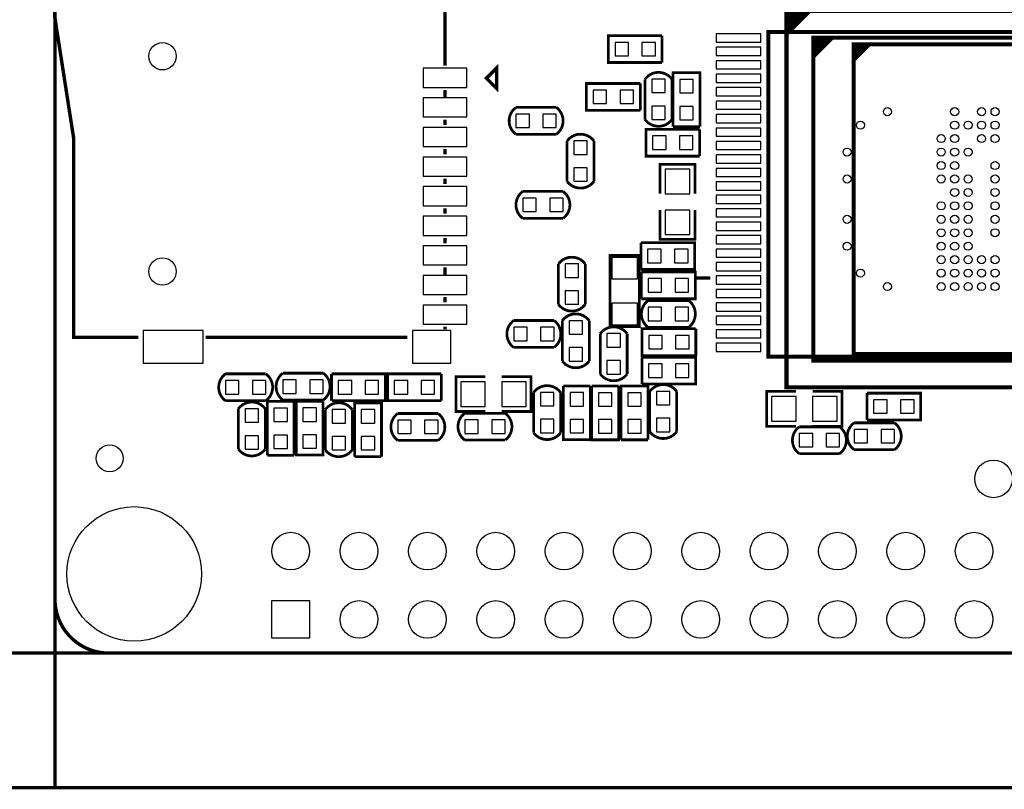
# Model space of a CAD drawing. Extents: x -900 to 3530, y 458 to 4953.
# Tile 2 of 5: x 1137 to 2578, y 458 to 1584. Entities that reach past the tile are written whole.
import ezdxf

# ---------------------------------------------------------------- set-up
doc = ezdxf.new("R2010")
doc.units = 0
doc.header["$MEASUREMENT"] = 0
for name, color, linetype in [('BOTTOM', 5, 'CONTINUOUS'), ('OUTLINE', 254, 'CONTINUOUS'), ('SILKSCREEN_BOTTOM', 171, 'CONTINUOUS')]:
    doc.layers.add(name, color=color, linetype=linetype)

msp = doc.modelspace()

# ---------------------------------------------------------------- linework, layer by layer
at = {"layer": 'BOTTOM'}
for points in [[(2221.6, 1551.322), (2221.6, 1563.322), (2156.6, 1563.322), (2156.6, 1551.322)], [(2028.163, 1531.191), (2028.163, 1550.876), (2008.478, 1550.876), (2008.478, 1531.191)], [(2067.523, 1531.191), (2067.523, 1550.876), (2047.838, 1550.876), (2047.838, 1531.191)], [(2221.6, 1531.629), (2221.6, 1543.629), (2156.6, 1543.629), (2156.6, 1531.629)], [(1727.69, 1484.968), (1791.69, 1484.968), (1791.69, 1512.968), (1727.69, 1512.968)], [(2221.6, 1511.952), (2221.6, 1523.952), (2156.6, 1523.952), (2156.6, 1511.952)], [(2221.6, 1492.259), (2221.6, 1504.259), (2156.6, 1504.259), (2156.6, 1492.259)], [(2062.1995, 1477.3025), (2081.8845, 1477.3025), (2081.8845, 1496.9875), (2062.1995, 1496.9875)], [(2103.1915, 1476.8375), (2122.8765, 1476.8375), (2122.8765, 1496.5225), (2103.1915, 1496.5225)], [(2221.6, 1472.582), (2221.6, 1484.582), (2156.6, 1484.582), (2156.6, 1472.582)], [(1727.69, 1441.669), (1791.69, 1441.669), (1791.69, 1469.669), (1727.69, 1469.669)], [(1996.197, 1461.157), (1996.197, 1480.842), (1976.512, 1480.842), (1976.512, 1461.157)], [(2035.557, 1461.157), (2035.557, 1480.842), (2015.872, 1480.842), (2015.872, 1461.157)], [(2062.1995, 1437.9425), (2081.8845, 1437.9425), (2081.8845, 1457.6275), (2062.1995, 1457.6275)], [(2103.1915, 1437.4775), (2122.8765, 1437.4775), (2122.8765, 1457.1625), (2103.1915, 1457.1625)], [(2221.6, 1452.889), (2221.6, 1464.889), (2156.6, 1464.889), (2156.6, 1452.889)], [(1883.163, 1426.157), (1883.163, 1445.842), (1863.478, 1445.842), (1863.478, 1426.157)], [(1922.523, 1426.157), (1922.523, 1445.842), (1902.838, 1445.842), (1902.838, 1426.157)], [(2221.6, 1433.212), (2221.6, 1445.212), (2156.6, 1445.212), (2156.6, 1433.212)], [(1727.69, 1398.37), (1791.69, 1398.37), (1791.69, 1426.37), (1727.69, 1426.37)], [(2083.129, 1394.157), (2083.129, 1413.842), (2063.444, 1413.842), (2063.444, 1394.157)], [(2122.489, 1394.157), (2122.489, 1413.842), (2102.804, 1413.842), (2102.804, 1394.157)], [(2221.6, 1413.519), (2221.6, 1425.519), (2156.6, 1425.519), (2156.6, 1413.519)], [(1948.1575, 1386.8375), (1967.8425, 1386.8375), (1967.8425, 1406.5225), (1948.1575, 1406.5225)], [(2221.6, 1393.842), (2221.6, 1405.842), (2156.6, 1405.842), (2156.6, 1393.842)], [(1727.69, 1355.071), (1791.69, 1355.071), (1791.69, 1383.071), (1727.69, 1383.071)], [(2221.6, 1374.149), (2221.6, 1386.149), (2156.6, 1386.149), (2156.6, 1374.149)], [(1948.1575, 1347.4775), (1967.8425, 1347.4775), (1967.8425, 1367.1625), (1948.1575, 1367.1625)], [(2117.901, 1329.416), (2117.901, 1365.416), (2081.901, 1365.416), (2081.901, 1329.416)], [(2221.6, 1354.471), (2221.6, 1366.471), (2156.6, 1366.471), (2156.6, 1354.471)], [(2221.6, 1334.779), (2221.6, 1346.779), (2156.6, 1346.779), (2156.6, 1334.779)], [(1727.69, 1311.669), (1791.69, 1311.669), (1791.69, 1339.669), (1727.69, 1339.669)], [(2221.6, 1315.101), (2221.6, 1327.101), (2156.6, 1327.101), (2156.6, 1315.101)], [(1893.163, 1303.157), (1893.163, 1322.842), (1873.478, 1322.842), (1873.478, 1303.157)], [(1932.523, 1303.157), (1932.523, 1322.842), (1912.838, 1322.842), (1912.838, 1303.157)], [(2117.901, 1269.416), (2117.901, 1305.416), (2081.901, 1305.416), (2081.901, 1269.416)], [(2221.6, 1295.409), (2221.6, 1307.409), (2156.6, 1307.409), (2156.6, 1295.409)], [(1727.69, 1268.37), (1791.69, 1268.37), (1791.69, 1296.37), (1727.69, 1296.37)], [(2221.6, 1275.731), (2221.6, 1287.731), (2156.6, 1287.731), (2156.6, 1275.731)], [(2221.6, 1256.038), (2221.6, 1268.038), (2156.6, 1268.038), (2156.6, 1256.038)], [(1727.69, 1225.071), (1791.69, 1225.071), (1791.69, 1253.071), (1727.69, 1253.071)], [(2056.2175, 1248.0265), (2056.2175, 1228.3415), (2075.9025, 1228.3415), (2075.9025, 1248.0265)], [(2095.5775, 1248.0265), (2095.5775, 1228.3415), (2115.2625, 1228.3415), (2115.2625, 1248.0265)], [(2221.6, 1236.361), (2221.6, 1248.361), (2156.6, 1248.361), (2156.6, 1236.361)], [(1955.1565, 1226.5225), (1935.4715, 1226.5225), (1935.4715, 1206.8375), (1955.1565, 1206.8375)], [(2003.9, 1204.606), (2041.302, 1204.606), (2041.302, 1236.102), (2003.9, 1236.102)], [(2221.6, 1216.668), (2221.6, 1228.668), (2156.6, 1228.668), (2156.6, 1216.668)], [(1727.69, 1181.772), (1791.69, 1181.772), (1791.69, 1209.772), (1727.69, 1209.772)], [(2056.9575, 1205.0265), (2056.9575, 1185.3415), (2076.6425, 1185.3415), (2076.6425, 1205.0265)], [(2096.3175, 1205.0265), (2096.3175, 1185.3415), (2116.0025, 1185.3415), (2116.0025, 1205.0265)], [(2221.6, 1196.991), (2221.6, 1208.991), (2156.6, 1208.991), (2156.6, 1196.991)], [(1955.1565, 1187.1625), (1935.4715, 1187.1625), (1935.4715, 1167.4775), (1955.1565, 1167.4775)], [(2221.6, 1177.298), (2221.6, 1189.298), (2156.6, 1189.298), (2156.6, 1177.298)], [(2003.9, 1137.676), (2041.302, 1137.676), (2041.302, 1169.172), (2003.9, 1169.172)], [(2221.6, 1157.621), (2221.6, 1169.621), (2156.6, 1169.621), (2156.6, 1157.621)], [(1727.69, 1138.468), (1791.69, 1138.468), (1791.69, 1166.468), (1727.69, 1166.468)], [(2057.0075, 1163.2065), (2057.0075, 1143.5215), (2076.6925, 1143.5215), (2076.6925, 1163.2065)], [(2096.3675, 1163.2065), (2096.3675, 1143.5215), (2116.0525, 1143.5215), (2116.0525, 1163.2065)], [(1941.1575, 1123.8375), (1960.8425, 1123.8375), (1960.8425, 1143.5225), (1941.1575, 1143.5225)], [(2221.6, 1137.928), (2221.6, 1149.928), (2156.6, 1149.928), (2156.6, 1137.928)], [(1318.087, 1081.272), (1406.087, 1081.272), (1406.087, 1129.272), (1318.087, 1129.272)], [(1711.989, 1081.272), (1767.989, 1081.272), (1767.989, 1129.272), (1711.989, 1129.272)], [(1879.87, 1114.22), (1879.87, 1133.905), (1860.185, 1133.905), (1860.185, 1114.22)], [(1919.23, 1114.22), (1919.23, 1133.905), (1899.545, 1133.905), (1899.545, 1114.22)], [(1996.6575, 1104.8375), (2016.3425, 1104.8375), (2016.3425, 1124.5225), (1996.6575, 1124.5225)], [(2221.6, 1118.251), (2221.6, 1130.251), (2156.6, 1130.251), (2156.6, 1118.251)], [(2077.485, 1102.305), (2077.485, 1121.99), (2057.8, 1121.99), (2057.8, 1102.305)], [(2116.845, 1102.305), (2116.845, 1121.99), (2097.16, 1121.99), (2097.16, 1102.305)], [(2221.6, 1098.558), (2221.6, 1110.558), (2156.6, 1110.558), (2156.6, 1098.558)], [(1941.1575, 1084.4775), (1960.8425, 1084.4775), (1960.8425, 1104.1625), (1941.1575, 1104.1625)], [(1996.6575, 1065.4775), (2016.3425, 1065.4775), (2016.3425, 1085.1625), (1996.6575, 1085.1625)], [(2057.6335, 1080.2465), (2057.6335, 1060.5615), (2077.3185, 1060.5615), (2077.3185, 1080.2465)], [(2096.9935, 1080.2465), (2096.9935, 1060.5615), (2116.6785, 1060.5615), (2116.6785, 1080.2465)], [(1438.4775, 1055.8425), (1438.4775, 1036.1575), (1458.1625, 1036.1575), (1458.1625, 1055.8425)], [(1477.8375, 1055.8425), (1477.8375, 1036.1575), (1497.5225, 1036.1575), (1497.5225, 1055.8425)], [(1522.4775, 1056.8425), (1522.4775, 1037.1575), (1542.1625, 1037.1575), (1542.1625, 1056.8425)], [(1561.8375, 1056.8425), (1561.8375, 1037.1575), (1581.5225, 1037.1575), (1581.5225, 1056.8425)], [(1603.4775, 1055.8425), (1603.4775, 1036.1575), (1623.1625, 1036.1575), (1623.1625, 1055.8425)], [(1642.8375, 1055.8425), (1642.8375, 1036.1575), (1662.5225, 1036.1575), (1662.5225, 1055.8425)], [(1705.163, 1036.157), (1705.163, 1055.842), (1685.478, 1055.842), (1685.478, 1036.157)], [(1744.523, 1036.157), (1744.523, 1055.842), (1724.838, 1055.842), (1724.838, 1036.157)], [(1818.628, 1054.101), (1782.628, 1054.101), (1782.628, 1018.101), (1818.628, 1018.101)], [(1878.628, 1054.101), (1842.628, 1054.101), (1842.628, 1018.101), (1878.628, 1018.101)], [(1899.2125, 1018.8135), (1918.8975, 1018.8135), (1918.8975, 1038.4985), (1899.2125, 1038.4985)], [(1962.4425, 1038.2625), (1942.7575, 1038.2625), (1942.7575, 1018.5775), (1962.4425, 1018.5775)], [(2003.8425, 1038.0225), (1984.1575, 1038.0225), (1984.1575, 1018.3375), (2003.8425, 1018.3375)], [(2027.1575, 1018.3375), (2046.8425, 1018.3375), (2046.8425, 1038.0225), (2027.1575, 1038.0225)], [(2069.1575, 1020.3375), (2088.8425, 1020.3375), (2088.8425, 1040.0225), (2069.1575, 1040.0225)], [(2237.5, 996.5), (2273.5, 996.5), (2273.5, 1032.5), (2237.5, 1032.5)], [(2297.5, 996.5), (2333.5, 996.5), (2333.5, 1032.5), (2297.5, 1032.5)], [(2386.8835, 1027.6075), (2386.8835, 1007.9225), (2406.5685, 1007.9225), (2406.5685, 1027.6075)], [(2426.2435, 1027.6075), (2426.2435, 1007.9225), (2445.9285, 1007.9225), (2445.9285, 1027.6075)], [(1467.1575, 994.8375), (1486.8425, 994.8375), (1486.8425, 1014.5225), (1467.1575, 1014.5225)], [(1509.4415, 995.7665), (1529.1265, 995.7665), (1529.1265, 1015.4515), (1509.4415, 1015.4515)], [(1571.5205, 1015.8745), (1551.8355, 1015.8745), (1551.8355, 996.1895), (1571.5205, 996.1895)], [(1594.4005, 993.7545), (1614.0855, 993.7545), (1614.0855, 1013.4395), (1594.4005, 1013.4395)], [(1637.2415, 993.7245), (1656.9265, 993.7245), (1656.9265, 1013.4095), (1637.2415, 1013.4095)], [(1690.4775, 997.8425), (1690.4775, 978.1575), (1710.1625, 978.1575), (1710.1625, 997.8425)], [(1729.8375, 997.8425), (1729.8375, 978.1575), (1749.5225, 978.1575), (1749.5225, 997.8425)], [(1788.6195, 998.2565), (1788.6195, 978.5715), (1808.3045, 978.5715), (1808.3045, 998.2565)], [(1827.9795, 998.2565), (1827.9795, 978.5715), (1847.6645, 978.5715), (1847.6645, 998.2565)], [(1899.2125, 979.4535), (1918.8975, 979.4535), (1918.8975, 999.1385), (1899.2125, 999.1385)], [(1962.4425, 998.9025), (1942.7575, 998.9025), (1942.7575, 979.2175), (1962.4425, 979.2175)], [(2003.8425, 998.6625), (1984.1575, 998.6625), (1984.1575, 978.9775), (2003.8425, 978.9775)], [(2027.1575, 978.9775), (2046.8425, 978.9775), (2046.8425, 998.6625), (2027.1575, 998.6625)], [(2069.1575, 980.9775), (2088.8425, 980.9775), (2088.8425, 1000.6625), (2069.1575, 1000.6625)], [(2377.962, 964.5), (2377.962, 984.185), (2358.277, 984.185), (2358.277, 964.5)], [(2417.322, 964.5), (2417.322, 984.185), (2397.637, 984.185), (2397.637, 964.5)], [(1467.1575, 955.4775), (1486.8425, 955.4775), (1486.8425, 975.1625), (1467.1575, 975.1625)], [(1509.4415, 956.4065), (1529.1265, 956.4065), (1529.1265, 976.0915), (1509.4415, 976.0915)], [(1571.5205, 976.5145), (1551.8355, 976.5145), (1551.8355, 956.8295), (1571.5205, 956.8295)], [(1594.4005, 954.3945), (1614.0855, 954.3945), (1614.0855, 974.0795), (1594.4005, 974.0795)], [(1637.2415, 954.3645), (1656.9265, 954.3645), (1656.9265, 974.0495), (1637.2415, 974.0495)], [(2297.663, 958.657), (2297.663, 978.342), (2277.978, 978.342), (2277.978, 958.657)], [(2337.023, 958.657), (2337.023, 978.342), (2317.338, 978.342), (2317.338, 958.657)], [(1506.321, 678.649), (1506.321, 733.767), (1561.439, 733.767), (1561.439, 678.649)]]:
    msp.add_lwpolyline(points, close=True, dxfattribs=at)
for centre, radius in [((1346.288, 1530.468), 20), ((2406.981, 1449.404), 5.9055), ((2505.383, 1449.404), 5.9055), ((2544.78, 1449.404), 5.9055), ((2564.481, 1449.404), 5.9055), ((2367.584, 1429.703), 5.9055), ((2505.383, 1429.703), 5.9055), ((2525.084, 1429.703), 5.9055), ((2544.78, 1429.703), 5.9055), ((2564.481, 1429.703), 5.9055), ((2485.682, 1410.002), 5.9055), ((2505.383, 1410.002), 5.9055), ((2544.78, 1410.002), 5.9055), ((2564.481, 1410.002), 5.9055), ((2347.981, 1390.306), 5.9055), ((2485.682, 1390.306), 5.9055), ((2505.383, 1390.306), 5.9055), ((2525.084, 1390.306), 5.9055), ((2485.682, 1370.605), 5.9055), ((2505.383, 1370.605), 5.9055), ((2564.481, 1370.605), 5.9055), ((2347.981, 1350.904), 5.9055), ((2485.682, 1350.904), 5.9055), ((2505.383, 1350.904), 5.9055), ((2525.084, 1350.904), 5.9055), ((2564.481, 1350.904), 5.9055), ((2505.383, 1331.203), 5.9055), ((2525.084, 1331.203), 5.9055), ((2564.481, 1331.203), 5.9055), ((2485.682, 1311.605), 5.9055), ((2505.383, 1311.605), 5.9055), ((2525.084, 1311.605), 5.9055), ((2564.481, 1311.605), 5.9055), ((2347.981, 1291.904), 5.9055), ((2485.682, 1291.904), 5.9055), ((2505.383, 1291.904), 5.9055), ((2525.084, 1291.904), 5.9055), ((2564.481, 1291.904), 5.9055), ((2485.682, 1272.203), 5.9055), ((2505.383, 1272.203), 5.9055), ((2525.084, 1272.203), 5.9055), ((2564.481, 1272.203), 5.9055), ((2347.981, 1252.502), 5.9055), ((2485.682, 1252.502), 5.9055), ((2505.383, 1252.502), 5.9055), ((2525.084, 1252.502), 5.9055), ((1346.288, 1215.468), 20), ((2485.682, 1232.806), 5.9055), ((2505.383, 1232.806), 5.9055), ((2525.084, 1232.806), 5.9055), ((2544.78, 1232.806), 5.9055), ((2564.481, 1232.806), 5.9055), ((2367.584, 1213.105), 5.9055), ((2485.682, 1213.105), 5.9055), ((2505.383, 1213.105), 5.9055), ((2525.084, 1213.105), 5.9055), ((2544.78, 1213.105), 5.9055), ((2564.481, 1213.105), 5.9055), ((2406.981, 1193.404), 5.9055), ((2485.682, 1193.404), 5.9055), ((2505.383, 1193.404), 5.9055), ((2525.084, 1193.404), 5.9055), ((2544.78, 1193.404), 5.9055), ((2564.481, 1193.404), 5.9055), ((1269, 942), 19.685), ((2562.38, 912), 27.559), ((1304.925, 772.905), 98.425), ((1533.88, 806.208), 27.559), ((1633.88, 806.208), 27.559), ((1733.88, 806.208), 27.559), ((1833.88, 806.208), 27.559), ((1933.88, 806.208), 27.559), ((2033.88, 806.208), 27.559), ((2133.88, 806.208), 27.559), ((2233.88, 806.208), 27.559), ((2333.88, 806.208), 27.559), ((2433.88, 806.208), 27.559), ((2533.88, 806.208), 27.559), ((1633.88, 706.208), 27.559), ((1733.88, 706.208), 27.559), ((1833.88, 706.208), 27.559), ((1933.88, 706.208), 27.559), ((2033.88, 706.208), 27.559), ((2133.88, 706.208), 27.559), ((2233.88, 706.208), 27.559), ((2333.88, 706.208), 27.559), ((2433.88, 706.208), 27.559), ((2533.88, 706.208), 27.559)]:
    msp.add_circle(centre, radius, dxfattribs=at)
at = {"layer": 'OUTLINE'}
for points in [[(1189, 460.13, 5, 5, 0), (992.15, 460.13, 5, 5, 0), (992.15, 4475.87, 5, 5, 0), (1189, 4475.87, 5, 5, 0), (1189, 460.13, 5, 5, 0)], [(1267.74, 2468, 5, 5, 0), (3000.02, 2468, 5, 5, -0.414214), (3078.76, 2389.26, 5, 5, 0), (3078.76, 735.72, 5, 5, -0.414214), (3000.02, 656.98, 5, 5, 0), (1267.74, 656.98, 5, 5, -0.414214), (1189, 735.72, 5, 5, 0), (1189, 2389.26, 5, 5, -0.414214), (1267.74, 2468, 5, 5, 0)], [(1267.74, 2468, 5, 5, 0), (3000.02, 2468, 5, 5, -0.414214), (3078.76, 2389.26, 5, 5, 0), (3078.76, 735.72, 5, 5, -0.414214), (3000.02, 656.98, 5, 5, 0), (1267.74, 656.98, 5, 5, -0.414214), (1189, 735.72, 5, 5, 0), (1189, 2389.26, 5, 5, -0.414214), (1267.74, 2468, 5, 5, 0)], [(-897.61, 656.98, 5, 5, 0), (-897.61, 538.87, 5, 5, 0.414214), (-818.87, 460.13, 5, 5, 0), (3000.02, 460.13, 5, 5, 0.414214), (3078.76, 538.87, 5, 5, 0), (3078.76, 656.98, 5, 5, 0), (-897.61, 656.98, 5, 5, 0)]]:
    msp.add_lwpolyline(points, format="xyseb", dxfattribs=at)
at = {"layer": 'SILKSCREEN_BOTTOM'}
for points in [[(1310.886, 1119.071, 5, 5, 0), (1216.386, 1119.071, 5, 5, 0), (1216.386, 1410.37, 5, 5, 0), (1188.788, 1587.571, 5, 5, 0), (1188.788, 1701.669, 5, 5, 0)], [(1759.69, 1646.571, 5, 5, 0), (1759.69, 1516.669, 5, 5, 0)], [(2259.383, 1597.002, 6, 6, 0), (2259.383, 1045.806, 6, 6, 0), (2968.084, 1045.806, 6, 6, 0), (2968.084, 1597.002, 6, 6, 0), (2259.383, 1597.002, 6, 6, 0)], [(2259.682, 1563.404, 6, 6, 0), (2292.682, 1596.404, 6, 6, 0), (2288.682, 1596.404, 6, 6, 0), (2261.682, 1569.404, 6, 6, 0), (2261.682, 1573.404, 6, 6, 0), (2283.682, 1595.404, 6, 6, 0), (2278.682, 1595.404, 6, 6, 0), (2260.682, 1577.404, 6, 6, 0), (2260.682, 1582.404, 6, 6, 0), (2274.682, 1596.404, 6, 6, 0), (2268.682, 1596.404, 6, 6, 0), (2260.682, 1588.404, 6, 6, 0), (2260.682, 1591.404, 6, 6, 0), (2265.682, 1596.404, 6, 6, 0)], [(2077.37, 1521.354, 4, 4, 0), (1998.63, 1521.354, 4, 4, 0), (1998.63, 1560.714, 4, 4, 0), (2077.37, 1560.714, 4, 4, 0)], [(2077.37, 1560.714, 4, 4, 0), (2077.37, 1521.354, 4, 4, 0)], [(2932.801, 1565.94, 6, 6, 0), (2232.801, 1565.94, 6, 6, 0), (2232.801, 1090.94, 6, 6, 0), (2932.801, 1090.94, 6, 6, 0), (2932.801, 1565.94, 6, 6, 0)], [(2928.682, 1557.605, 6, 6, 0), (2928.682, 1085.203, 6, 6, 0), (2298.682, 1085.203, 6, 6, 0), (2298.682, 1557.605, 6, 6, 0), (2928.682, 1557.605, 6, 6, 0)], [(2298.682, 1530.105, 6, 6, 0), (2326.28, 1557.605, 6, 6, 0), (2318.383, 1557.605, 6, 6, 0), (2298.682, 1537.904, 6, 6, 0), (2298.682, 1545.806, 6, 6, 0), (2310.584, 1557.605, 6, 6, 0), (2306.584, 1557.605, 6, 6, 0), (2298.682, 1549.703, 6, 6, 0)], [(2357.682, 1547.904, 6, 6, 0), (2357.682, 1094.904, 6, 6, 0), (2869.682, 1094.904, 6, 6, 0), (2869.682, 1547.904, 6, 6, 0), (2357.682, 1547.904, 6, 6, 0)], [(2358.682, 1526.404, 6, 6, 0), (2379.682, 1547.404, 6, 6, 0)], [(2358.682, 1532.404, 6, 6, 0), (2358.682, 1533.404, 6, 6, 0), (2372.682, 1547.404, 6, 6, 0)], [(2358.682, 1538.404, 6, 6, 0), (2358.682, 1539.404, 6, 6, 0), (2365.682, 1546.404, 6, 6, 0)], [(1820.288, 1498.37, 5, 5, 0), (1835.288, 1513.37, 5, 5, 0), (1835.288, 1483.37, 5, 5, 0), (1820.288, 1498.37, 5, 5, 0)], [(2091.722, 1496.995, 4, 4, 0.504941), (2052.363, 1496.994, 4, 4, 0)], [(2052.363, 1437.935, 4, 4, 0), (2052.363, 1496.994, 4, 4, 0)], [(2091.722, 1496.995, 4, 4, 0), (2091.722, 1437.934, 4, 4, 0)], [(2093.354, 1427.63, 4, 4, 0), (2093.354, 1506.37, 4, 4, 0), (2132.714, 1506.37, 4, 4, 0), (2132.714, 1427.63, 4, 4, 0)], [(2045.404, 1451.32, 4, 4, 0), (1966.664, 1451.32, 4, 4, 0), (1966.664, 1490.68, 4, 4, 0), (2045.404, 1490.68, 4, 4, 0)], [(2045.404, 1490.68, 4, 4, 0), (2045.404, 1451.32, 4, 4, 0)], [(1759.69, 1481.272, 5, 5, 0), (1759.69, 1469.469, 5, 5, 0)], [(1863.47, 1455.68, 4, 4, 0.504954), (1863.47, 1416.32, 4, 4, 0)], [(1863.47, 1455.68, 4, 4, 0), (1922.53, 1455.68, 4, 4, 0)], [(1922.53, 1455.68, 4, 4, -0.503899), (1922.53, 1416.32, 4, 4, 0)], [(1759.69, 1437.969, 5, 5, 0), (1759.69, 1430.071, 5, 5, 0)], [(2091.722, 1437.934, 4, 4, -0.503887), (2052.363, 1437.935, 4, 4, 0)], [(2132.714, 1427.63, 4, 4, 0), (2093.354, 1427.63, 4, 4, 0)], [(1922.53, 1416.32, 4, 4, 0), (1863.47, 1416.32, 4, 4, 0)], [(1977.68, 1406.53, 4, 4, 0.504954), (1938.32, 1406.53, 4, 4, 0)], [(2132.336, 1384.32, 4, 4, 0), (2053.596, 1384.32, 4, 4, 0), (2053.596, 1423.68, 4, 4, 0), (2132.336, 1423.68, 4, 4, 0)], [(2132.336, 1423.68, 4, 4, 0), (2132.336, 1384.32, 4, 4, 0)], [(1938.32, 1347.47, 4, 4, 0), (1938.32, 1406.53, 4, 4, 0)], [(1977.68, 1406.53, 4, 4, 0), (1977.68, 1347.47, 4, 4, 0)], [(1759.69, 1394.571, 5, 5, 0), (1759.69, 1386.772, 5, 5, 0)], [(2074.401, 1329.416, 4, 4, 0), (2074.401, 1372.416, 4, 4, 0), (2125.401, 1372.416, 4, 4, 0), (2125.401, 1329.416, 4, 4, 0)], [(1759.69, 1351.272, 5, 5, 0), (1759.69, 1343.469, 5, 5, 0)], [(1977.68, 1347.47, 4, 4, -0.503899), (1938.32, 1347.47, 4, 4, 0)], [(1873.47, 1332.68, 4, 4, 0.504954), (1873.47, 1293.32, 4, 4, 0)], [(1873.47, 1332.68, 4, 4, 0), (1932.53, 1332.68, 4, 4, 0)], [(1932.53, 1332.68, 4, 4, -0.503899), (1932.53, 1293.32, 4, 4, 0)], [(1759.69, 1307.969, 5, 5, 0), (1759.69, 1300.169, 5, 5, 0)], [(2074.401, 1305.416, 4, 4, 0), (2074.401, 1262.416, 4, 4, 0), (2125.401, 1262.416, 4, 4, 0), (2125.401, 1305.416, 4, 4, 0)], [(1932.53, 1293.32, 4, 4, 0), (1873.47, 1293.32, 4, 4, 0)], [(1759.69, 1264.669, 5, 5, 0), (1759.69, 1256.87, 5, 5, 0)], [(2046.37, 1218.504, 4, 4, 0), (2046.37, 1257.864, 4, 4, 0)], [(2046.37, 1257.864, 4, 4, 0), (2125.11, 1257.864, 4, 4, 0), (2125.11, 1218.504, 4, 4, 0), (2046.37, 1218.504, 4, 4, 0)], [(2044.255, 1239.054, 3.937, 3.937, 0), (2000.947, 1239.054, 3.937, 3.937, 0), (2000.947, 1134.724, 3.937, 3.937, 0), (2044.255, 1134.724, 3.937, 3.937, 0), (2044.255, 1239.054, 3.937, 3.937, 0)], [(1925.634, 1226.53, 4, 4, -0.503906), (1964.994, 1226.529, 4, 4, 0)], [(1925.634, 1167.47, 4, 4, 0), (1925.634, 1226.53, 4, 4, 0)], [(1964.994, 1226.529, 4, 4, 0), (1964.994, 1167.471, 4, 4, 0)], [(1759.69, 1221.37, 5, 5, 0), (1759.69, 1209.571, 5, 5, 0)], [(2047.11, 1175.504, 4, 4, 0), (2047.11, 1214.864, 4, 4, 0)], [(2047.11, 1214.864, 4, 4, 0), (2125.85, 1214.864, 4, 4, 0), (2125.85, 1175.504, 4, 4, 0), (2047.11, 1175.504, 4, 4, 0)], [(2147.801, 1205.94, 5, 5, 0), (2127.801, 1205.94, 5, 5, 0)], [(1759.69, 1178.071, 5, 5, 0), (1759.69, 1170.169, 5, 5, 0)], [(1925.634, 1167.47, 4, 4, 0.504961), (1964.994, 1167.471, 4, 4, 0)], [(2057, 1133.684, 4, 4, -0.503899), (2057, 1173.044, 4, 4, 0)], [(2057, 1173.044, 4, 4, 0), (2116.06, 1173.044, 4, 4, 0)], [(2116.06, 1133.684, 4, 4, 0.504954), (2116.06, 1173.044, 4, 4, 0)], [(1970.68, 1143.53, 4, 4, 0.504954), (1931.32, 1143.53, 4, 4, 0)], [(1860.177, 1143.743, 4, 4, 0.504952), (1860.177, 1104.383, 4, 4, 0)], [(1860.177, 1143.743, 4, 4, 0), (1919.237, 1143.742, 4, 4, 0)], [(1919.237, 1143.742, 4, 4, -0.503881), (1919.238, 1104.383, 4, 4, 0)], [(1931.32, 1084.47, 4, 4, 0), (1931.32, 1143.53, 4, 4, 0)], [(1970.68, 1143.53, 4, 4, 0), (1970.68, 1084.47, 4, 4, 0)], [(1759.69, 1134.772, 5, 5, 0), (1759.69, 1130.87, 5, 5, 0)], [(2026.18, 1124.53, 4, 4, 0.504954), (1986.82, 1124.53, 4, 4, 0)], [(1986.82, 1065.47, 4, 4, 0), (1986.82, 1124.53, 4, 4, 0)], [(2026.18, 1124.53, 4, 4, 0), (2026.18, 1065.47, 4, 4, 0)], [(2126.692, 1092.468, 4, 4, 0), (2047.952, 1092.468, 4, 4, 0), (2047.952, 1131.828, 4, 4, 0), (2126.692, 1131.828, 4, 4, 0)], [(2116.06, 1133.684, 4, 4, 0), (2057, 1133.684, 4, 4, 0)], [(2126.692, 1131.828, 4, 4, 0), (2126.692, 1092.468, 4, 4, 0)], [(1704.587, 1119.071, 5, 5, 0), (1409.288, 1119.071, 5, 5, 0)], [(1919.238, 1104.383, 4, 4, 0), (1860.177, 1104.383, 4, 4, 0)], [(1970.68, 1084.47, 4, 4, -0.503899), (1931.32, 1084.47, 4, 4, 0)], [(2047.786, 1050.724, 4, 4, 0), (2047.786, 1090.084, 4, 4, 0)], [(2047.786, 1090.084, 4, 4, 0), (2126.526, 1090.084, 4, 4, 0), (2126.526, 1050.724, 4, 4, 0), (2047.786, 1050.724, 4, 4, 0)], [(1438.47, 1026.32, 4, 4, -0.503899), (1438.47, 1065.68, 4, 4, 0)], [(1438.47, 1065.68, 4, 4, 0), (1497.53, 1065.68, 4, 4, 0)], [(1497.53, 1026.32, 4, 4, 0.504954), (1497.53, 1065.68, 4, 4, 0)], [(1522.47, 1027.32, 4, 4, -0.503899), (1522.47, 1066.68, 4, 4, 0)], [(1522.47, 1066.68, 4, 4, 0), (1581.53, 1066.68, 4, 4, 0)], [(1581.53, 1027.32, 4, 4, 0.504954), (1581.53, 1066.68, 4, 4, 0)], [(1593.63, 1026.32, 4, 4, 0), (1593.63, 1065.68, 4, 4, 0)], [(1593.63, 1065.68, 4, 4, 0), (1672.37, 1065.68, 4, 4, 0), (1672.37, 1026.32, 4, 4, 0), (1593.63, 1026.32, 4, 4, 0)], [(1754.37, 1026.32, 4, 4, 0), (1675.63, 1026.32, 4, 4, 0), (1675.63, 1065.68, 4, 4, 0), (1754.37, 1065.68, 4, 4, 0)], [(1754.37, 1065.68, 4, 4, 0), (1754.37, 1026.32, 4, 4, 0)], [(2026.18, 1065.47, 4, 4, -0.503899), (1986.82, 1065.47, 4, 4, 0)], [(1818.628, 1010.6, 4, 4, 0), (1775.628, 1010.601, 4, 4, 0), (1775.628, 1061.6, 4, 4, 0), (1818.628, 1061.601, 4, 4, 0)], [(1842.628, 1010.601, 4, 4, 0), (1885.627, 1010.6, 4, 4, 0), (1885.627, 1061.601, 4, 4, 0), (1842.628, 1061.6, 4, 4, 0)], [(2098.68, 1040.03, 4, 4, 0.504954), (2059.32, 1040.03, 4, 4, 0)], [(1928.735, 1038.506, 4, 4, 0.504954), (1889.375, 1038.506, 4, 4, 0)], [(1889.375, 979.446, 4, 4, 0), (1889.375, 1038.506, 4, 4, 0)], [(1928.735, 1038.506, 4, 4, 0), (1928.735, 979.446, 4, 4, 0)], [(1932.92, 1048.11, 4, 4, 0), (1972.28, 1048.11, 4, 4, 0)], [(1972.28, 1048.11, 4, 4, 0), (1972.28, 969.37, 4, 4, 0), (1932.92, 969.37, 4, 4, 0), (1932.92, 1048.11, 4, 4, 0)], [(1974.32, 1047.87, 4, 4, 0), (2013.68, 1047.87, 4, 4, 0)], [(2013.68, 1047.87, 4, 4, 0), (2013.68, 969.13, 4, 4, 0), (1974.32, 969.13, 4, 4, 0), (1974.32, 1047.87, 4, 4, 0)], [(2017.32, 969.13, 4, 4, 0), (2017.32, 1047.87, 4, 4, 0), (2056.68, 1047.87, 4, 4, 0), (2056.68, 969.13, 4, 4, 0)], [(2059.32, 980.97, 4, 4, 0), (2059.32, 1040.03, 4, 4, 0)], [(2098.68, 1040.03, 4, 4, 0), (2098.68, 980.97, 4, 4, 0)], [(2273.5, 1040, 4, 4, 0), (2230.5, 1040, 4, 4, 0), (2230.5, 989, 4, 4, 0), (2273.5, 989, 4, 4, 0)], [(2297.5, 1040, 4, 4, 0), (2340.5, 1040, 4, 4, 0), (2340.5, 989, 4, 4, 0), (2297.5, 989, 4, 4, 0)], [(2377.036, 998.085, 4, 4, 0), (2377.036, 1037.445, 4, 4, 0)], [(2377.036, 1037.445, 4, 4, 0), (2455.776, 1037.445, 4, 4, 0), (2455.776, 998.085, 4, 4, 0), (2377.036, 998.085, 4, 4, 0)], [(1497.53, 1026.32, 4, 4, 0), (1438.47, 1026.32, 4, 4, 0)], [(1496.68, 1014.53, 4, 4, 0.504954), (1457.32, 1014.53, 4, 4, 0)], [(1499.604, 946.559, 4, 4, 0), (1499.604, 1025.299, 4, 4, 0), (1538.964, 1025.299, 4, 4, 0), (1538.964, 946.559, 4, 4, 0)], [(1581.53, 1027.32, 4, 4, 0), (1522.47, 1027.32, 4, 4, 0)], [(1541.998, 1025.722, 4, 4, 0), (1581.358, 1025.722, 4, 4, 0)], [(1581.358, 1025.722, 4, 4, 0), (1581.357, 946.982, 4, 4, 0), (1541.998, 946.981, 4, 4, 0), (1541.998, 1025.722, 4, 4, 0)], [(1623.923, 1013.446, 4, 4, 0.504957), (1584.563, 1013.447, 4, 4, 0)], [(1627.403, 944.517, 4, 4, 0), (1627.403, 1023.257, 4, 4, 0), (1666.764, 1023.257, 4, 4, 0), (1666.763, 944.517, 4, 4, 0)], [(1457.32, 955.47, 4, 4, 0), (1457.32, 1014.53, 4, 4, 0)], [(1496.68, 1014.53, 4, 4, 0), (1496.68, 955.47, 4, 4, 0)], [(1584.563, 954.387, 4, 4, 0), (1584.563, 1013.447, 4, 4, 0)], [(1623.923, 1013.446, 4, 4, 0), (1623.923, 954.387, 4, 4, 0)], [(1690.47, 968.32, 4, 4, -0.503899), (1690.47, 1007.68, 4, 4, 0)], [(1690.47, 1007.68, 4, 4, 0), (1749.53, 1007.68, 4, 4, 0)], [(1749.53, 968.32, 4, 4, 0.504954), (1749.53, 1007.68, 4, 4, 0)], [(1788.612, 968.734, 4, 4, -0.503897), (1788.612, 1008.094, 4, 4, 0)], [(1788.612, 1008.094, 4, 4, 0), (1847.672, 1008.094, 4, 4, 0)], [(1847.672, 968.734, 4, 4, 0.504956), (1847.672, 1008.094, 4, 4, 0)], [(2358.269, 994.023, 4, 4, 0.504951), (2358.269, 954.663, 4, 4, 0)], [(2358.269, 994.023, 4, 4, 0), (2417.329, 994.023, 4, 4, 0)], [(2417.329, 994.023, 4, 4, -0.503899), (2417.329, 954.663, 4, 4, 0)], [(1928.735, 979.446, 4, 4, -0.503899), (1889.375, 979.446, 4, 4, 0)], [(2098.68, 980.97, 4, 4, -0.503899), (2059.32, 980.97, 4, 4, 0)], [(2277.97, 988.18, 4, 4, 0.504954), (2277.97, 948.82, 4, 4, 0)], [(2277.97, 988.18, 4, 4, 0), (2337.03, 988.18, 4, 4, 0)], [(2337.03, 988.18, 4, 4, -0.503899), (2337.03, 948.82, 4, 4, 0)], [(1749.53, 968.32, 4, 4, 0), (1690.47, 968.32, 4, 4, 0)], [(1847.672, 968.734, 4, 4, 0), (1788.612, 968.734, 4, 4, 0)], [(2056.68, 969.13, 4, 4, 0), (2017.32, 969.13, 4, 4, 0)], [(1496.68, 955.47, 4, 4, -0.503899), (1457.32, 955.47, 4, 4, 0)], [(1623.923, 954.387, 4, 4, -0.503902), (1584.563, 954.387, 4, 4, 0)], [(2417.329, 954.663, 4, 4, 0), (2358.269, 954.663, 4, 4, 0)], [(1538.964, 946.559, 4, 4, 0), (1499.604, 946.559, 4, 4, 0)], [(1666.763, 944.517, 4, 4, 0), (1627.403, 944.517, 4, 4, 0)], [(2337.03, 948.82, 4, 4, 0), (2277.97, 948.82, 4, 4, 0)]]:
    msp.add_lwpolyline(points, format="xyseb", dxfattribs=at)

doc.saveas('drawing.dxf')
